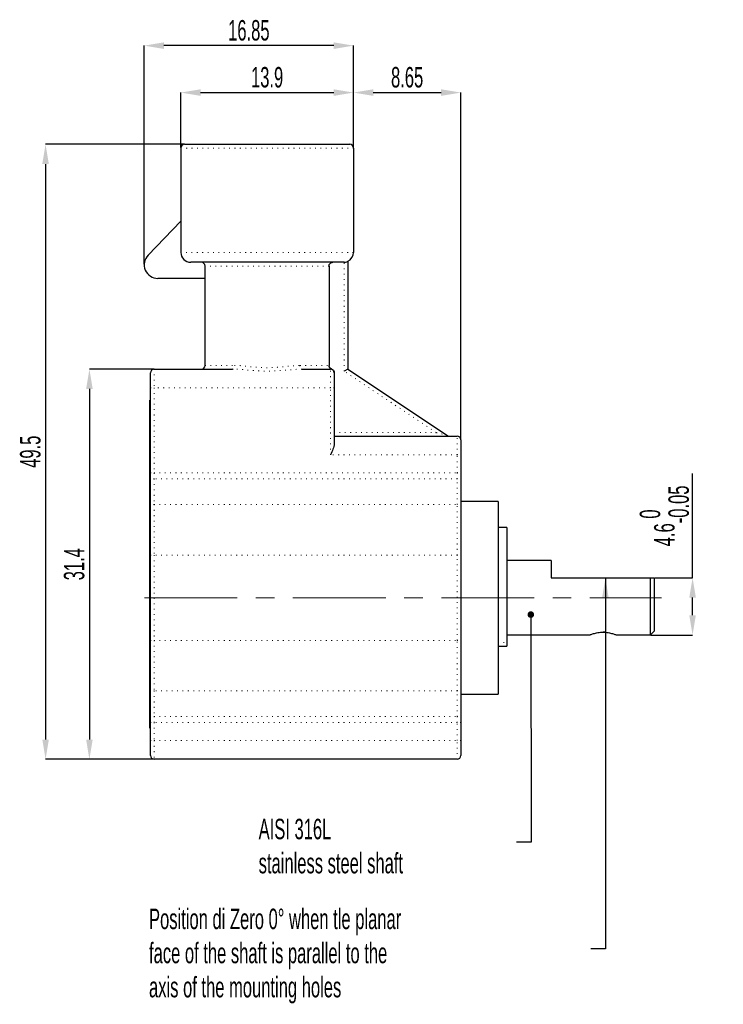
# Model space of a CAD drawing. Header units: millimetres. Extents: x 41 to 369, y 41 to 518.
# Tile 9 of 9: x 236 to 332, y 383 to 518. Entities that reach past the tile are written whole.
import ezdxf

# ---------------------------------------------------------------- set-up
doc = ezdxf.new("R2010")
doc.units = ezdxf.units.MM
doc.header["$PDSIZE"] = -1
doc.linetypes.add('CENTERX2', pattern=[20.32, 12.7, -2.54, 2.54, -2.54])
doc.linetypes.add('DOT2', pattern=[0.635, 0, -0.635])
doc.layers.add('LINEE_SOTTILI', color=7, linetype='Continuous')
doc.styles.add('SLDTEXTSTYLE1', font='TXT', dxfattribs={"width": 0.605})
doc.dimstyles.new('SLDDIMSTYLE0', dxfattribs={"dimtxt": 2.8, "dimasz": 2.7, "dimexe": 0, "dimexo": 0.0625, "dimgap": 0.7, "dimtad": 1, "dimlfac": 0.588235, "dimrnd": 1e-09, "dimzin": 12, "dimdsep": 46, "dimtxsty": 'SLDTEXTSTYLE1', "dimsah": 1, "dimcen": 0.09, "dimadec": 0, "dimazin": 3, "dimtfac": 1, "dimtofl": 0, "dimtmove": 0, "dimatfit": 3, "dimfxl": 1, "dimfrac": 2, "dimtolj": 1, "dimtzin": 12, "dimarcsym": 0})
doc.dimstyles.new('SLDDIMSTYLE11', dxfattribs={"dimtxt": 0.18, "dimasz": 2.7, "dimexe": 0, "dimexo": 0.0625, "dimgap": 0, "dimtad": 0, "dimtih": 1, "dimtoh": 1, "dimdec": 0, "dimrnd": 1e-09, "dimzin": 0, "dimdsep": 46, "dimtxsty": 'Standard', "dimsah": 1, "dimcen": 0.09, "dimadec": 0, "dimazin": 0, "dimtfac": 2.7, "dimtdec": 0, "dimtofl": 0, "dimtmove": 0, "dimatfit": 3, "dimfxl": 1, "dimfrac": 2, "dimtolj": 1, "dimtzin": 0, "dimarcsym": 0})
doc.dimstyles.new('SLDDIMSTYLE12', dxfattribs={"dimtxt": 0.18, "dimasz": 0.9, "dimexe": 0, "dimexo": 0.0625, "dimgap": 0, "dimtad": 0, "dimtih": 1, "dimtoh": 1, "dimdec": 0, "dimrnd": 1e-09, "dimzin": 0, "dimdsep": 46, "dimtxsty": 'Standard', "dimblk1": 'DOT', "dimblk2": 'DOT', "dimsah": 1, "dimcen": 0.09, "dimadec": 0, "dimazin": 0, "dimtfac": 0.9, "dimtdec": 0, "dimtofl": 0, "dimtmove": 0, "dimatfit": 3, "dimldrblk": 'DOT', "dimfxl": 1, "dimfrac": 2, "dimtolj": 1, "dimtzin": 0, "dimarcsym": 0})
doc.dimstyles.new('SLDDIMSTYLE7', dxfattribs={"dimtxt": 2.8, "dimasz": 2.7, "dimexe": 0, "dimexo": 0.0625, "dimgap": 0.7, "dimtad": 1, "dimlfac": 0.588235, "dimrnd": 1e-09, "dimzin": 12, "dimdsep": 46, "dimtxsty": 'SLDTEXTSTYLE1', "dimsah": 1, "dimcen": 0.09, "dimadec": 0, "dimazin": 3, "dimtol": 1, "dimtm": 0.05, "dimtfac": 1, "dimtofl": 0, "dimtmove": 0, "dimatfit": 3, "dimfxl": 1, "dimfrac": 2, "dimtolj": 1, "dimarcsym": 0})

# ---------------------------------------------------------------- blocks, each defined once
blk = doc.blocks.new('_D_60')
at = {"layer": 'Defpoints', "color": 0}
for p in [(322.98, 441.69), (328.24, 441.69), (328.24, 441.69), (322.47, 433.87)]:
    blk.add_point(p, dxfattribs=at)
at = {"layer": 'LINEE_SOTTILI', "color": 0, "lineweight": -2}
for p, q in [((328.24, 441.69), (328.24, 455.96)), ((323.05, 441.69), (328.24, 441.69)), ((328.24, 436.57), (328.24, 438.99)), ((322.54, 433.87), (328.24, 433.87))]:
    blk.add_line(p, q, dxfattribs=at)
at = {"layer": 'LINEE_SOTTILI', "color": 0}
for points in [[(328.69, 438.99), (327.79, 438.99), (328.24, 441.69)], [(327.79, 436.57), (328.69, 436.57), (328.24, 433.87)]]:
    blk.add_solid(points, dxfattribs=at)
at = {"layer": 'LINEE_SOTTILI', "color": 0, "insert": (321.01, 450.17), "char_height": 2.8, "attachment_point": 2, "rotation": 90, "style": 'SLDTEXTSTYLE1'}
blk.add_mtext('\\A1;4.6\\S 0^ -0.05;', dxfattribs=at)
blk = doc.blocks.new('_D_61')
at = {"layer": 'Defpoints', "color": 0}
for p in [(254.52, 470.25), (245.66, 416.87), (245.66, 416.87), (254.52, 416.87)]:
    blk.add_point(p, dxfattribs=at)
at = {"layer": 'LINEE_SOTTILI', "color": 0, "lineweight": -2}
for p, q in [((254.46, 470.25), (245.66, 470.25)), ((245.66, 467.55), (245.66, 419.57)), ((254.46, 416.87), (245.66, 416.87))]:
    blk.add_line(p, q, dxfattribs=at)
at = {"layer": 'LINEE_SOTTILI', "color": 0}
for points in [[(246.11, 467.55), (245.21, 467.55), (245.66, 470.25)], [(245.21, 419.57), (246.11, 419.57), (245.66, 416.87)]]:
    blk.add_solid(points, dxfattribs=at)
at = {"layer": 'LINEE_SOTTILI', "color": 0, "insert": (242.16, 443.56), "char_height": 2.8, "attachment_point": 2, "rotation": 90, "style": 'SLDTEXTSTYLE1'}
blk.add_mtext('\\A1;31.4', dxfattribs=at)
blk = doc.blocks.new('_D_62')
at = {"layer": 'Defpoints', "color": 0}
for p in [(258.69, 501.02), (239.66, 416.87), (239.66, 416.87), (254.52, 416.87)]:
    blk.add_point(p, dxfattribs=at)
at = {"layer": 'LINEE_SOTTILI', "color": 0, "lineweight": -2}
for p, q in [((258.63, 501.02), (239.66, 501.02)), ((239.66, 498.32), (239.66, 419.57)), ((254.46, 416.87), (239.66, 416.87))]:
    blk.add_line(p, q, dxfattribs=at)
at = {"layer": 'LINEE_SOTTILI', "color": 0}
for points in [[(240.11, 498.32), (239.21, 498.32), (239.66, 501.02)], [(239.21, 419.57), (240.11, 419.57), (239.66, 416.87)]]:
    blk.add_solid(points, dxfattribs=at)
at = {"layer": 'LINEE_SOTTILI', "color": 0, "insert": (236.16, 458.95), "char_height": 2.8, "attachment_point": 2, "rotation": 90, "style": 'SLDTEXTSTYLE1'}
blk.add_mtext('\\A1;49.5', dxfattribs=at)
blk = doc.blocks.new('_D_63')
at = {"layer": 'Defpoints', "color": 0}
for p in [(296.51, 508.1), (296.51, 508.1), (281.81, 500.51), (296.51, 460.56)]:
    blk.add_point(p, dxfattribs=at)
at = {"layer": 'LINEE_SOTTILI', "color": 0, "lineweight": -2}
for p, q in [((281.81, 500.58), (281.81, 508.1)), ((284.51, 508.1), (293.81, 508.1)), ((296.51, 460.63), (296.51, 508.1))]:
    blk.add_line(p, q, dxfattribs=at)
at = {"layer": 'LINEE_SOTTILI', "color": 0}
for points in [[(284.51, 508.55), (284.51, 507.65), (281.81, 508.1)], [(293.81, 507.65), (293.81, 508.55), (296.51, 508.1)]]:
    blk.add_solid(points, dxfattribs=at)
at = {"layer": 'LINEE_SOTTILI', "color": 0, "insert": (289.16, 511.6), "char_height": 2.8, "attachment_point": 2, "style": 'SLDTEXTSTYLE1'}
blk.add_mtext('\\A1;8.65', dxfattribs=at)
blk = doc.blocks.new('_D_64')
at = {"layer": 'Defpoints', "color": 0}
for p in [(281.81, 508.1), (281.81, 508.1), (258.18, 500.51), (281.81, 500.51)]:
    blk.add_point(p, dxfattribs=at)
at = {"layer": 'LINEE_SOTTILI', "color": 0, "lineweight": -2}
for p, q in [((258.18, 500.58), (258.18, 508.1)), ((260.88, 508.1), (279.11, 508.1)), ((281.81, 500.58), (281.81, 508.1))]:
    blk.add_line(p, q, dxfattribs=at)
at = {"layer": 'LINEE_SOTTILI', "color": 0}
for points in [[(260.88, 508.55), (260.88, 507.65), (258.18, 508.1)], [(279.11, 507.65), (279.11, 508.55), (281.81, 508.1)]]:
    blk.add_solid(points, dxfattribs=at)
at = {"layer": 'LINEE_SOTTILI', "color": 0, "insert": (269.99, 511.6), "char_height": 2.8, "attachment_point": 2, "style": 'SLDTEXTSTYLE1'}
blk.add_mtext('\\A1;13.9', dxfattribs=at)
blk = doc.blocks.new('_D_65')
at = {"layer": 'Defpoints', "color": 0}
for p in [(253.16, 514.52), (253.16, 514.52), (281.81, 500.51), (253.16, 484.53)]:
    blk.add_point(p, dxfattribs=at)
at = {"layer": 'LINEE_SOTTILI', "color": 0, "lineweight": -2}
for p, q in [((253.16, 484.6), (253.16, 514.52)), ((279.11, 514.52), (255.86, 514.52)), ((281.81, 500.58), (281.81, 514.52))]:
    blk.add_line(p, q, dxfattribs=at)
at = {"layer": 'LINEE_SOTTILI', "color": 0}
for points in [[(255.86, 514.97), (255.86, 514.07), (253.16, 514.52)], [(279.11, 514.07), (279.11, 514.97), (281.81, 514.52)]]:
    blk.add_solid(points, dxfattribs=at)
at = {"layer": 'LINEE_SOTTILI', "color": 0, "insert": (267.49, 518.02), "char_height": 2.8, "attachment_point": 2, "style": 'SLDTEXTSTYLE1'}
blk.add_mtext('\\A1;16.85', dxfattribs=at)
blk = doc.blocks.new('_Dot')
at = {"color": 0, "linetype": 'ByBlock', "lineweight": -2}
blk.add_line((-0.5, 0), (-1, 0), dxfattribs=at)
at = {"color": 0, "linetype": 'ByBlock', "const_width": 0.5}
blk.add_lwpolyline([(-0.25, 0, 1), (0.25, 0, 1)], format="xyb", close=True, dxfattribs=at)

msp = doc.modelspace()

# ---------------------------------------------------------------- linework, layer by layer
at = {"color": 7, "linetype": 'Continuous', "lineweight": 25}
for p, q in [((258.17973, 500.5129), (258.17973, 486.2329)), ((258.68973, 501.0229), (281.29973, 501.0229)), ((281.80973, 500.5129), (281.80973, 486.2329)), ((253.68957, 485.83191), (258.17973, 490.48162)), ((280.42759, 484.8729), (259.53973, 484.8729)), ((261.49473, 470.7629), (261.49473, 484.3629)), ((278.46749, 484.3629), (278.46749, 470.7629)), ((281.04473, 485.0106), (281.04473, 470.2529)), ((261.49473, 482.6629), (255.03473, 482.6629)), ((254.52473, 470.2529), (265.23473, 470.2529)), ((274.75473, 470.2529), (278.66473, 470.2529)), ((281.04473, 470.2529), (280.53473, 469.97996)), ((281.04473, 470.2529), (294.68625, 461.15856)), ((254.01473, 467.7029), (254.01473, 469.7429)), ((279.17473, 469.7429), (279.17473, 467.7029)), ((254.01473, 456.04375), (254.01473, 467.7029)), ((279.17473, 467.7029), (279.17473, 460.0529)), ((253.92973, 466.0029), (254.01473, 466.0029)), ((253.92973, 464.3029), (253.92973, 466.0029)), ((253.92973, 422.8229), (253.92973, 464.3029)), ((279.17473, 461.0729), (296.00473, 461.0729)), ((296.51473, 460.5629), (296.51473, 458.5229)), ((296.51473, 458.5229), (296.51473, 456.04375)), ((254.01473, 454.75785), (254.01473, 456.04375)), ((296.51473, 456.04375), (296.51473, 454.75785)), ((254.01473, 451.23826), (254.01473, 454.75785)), ((296.51473, 454.75785), (296.51473, 451.23826)), ((301.61473, 452.1479), (296.51473, 452.1479)), ((301.61473, 452.1479), (301.61473, 425.7979)), ((254.01473, 444.80873), (254.01473, 451.23826)), ((296.51473, 451.23826), (296.51473, 444.80873)), ((302.80473, 448.5779), (301.61473, 448.5779)), ((302.80473, 448.5779), (302.80473, 432.83146)), ((254.01473, 433.13708), (254.01473, 444.80873)), ((296.51473, 444.80873), (296.51473, 433.13708)), ((308.87373, 444.0729), (302.80473, 444.0729)), ((308.87373, 444.0729), (308.87373, 441.6929)), ((308.87373, 441.6929), (322.47373, 441.6929)), ((322.47373, 433.8729), (322.47373, 441.6929)), ((322.47373, 441.6929), (322.98373, 441.6929)), ((322.98373, 441.6929), (322.98373, 434.3829)), ((302.80473, 433.8729), (314.13552, 433.8729)), ((317.82406, 433.8729), (322.47373, 433.8729)), ((322.47373, 433.8729), (322.98373, 434.3829)), ((254.01473, 426.70755), (254.01473, 433.13708)), ((296.51473, 433.13708), (296.51473, 426.70755)), ((302.80473, 432.83146), (302.80473, 432.34871)), ((301.61473, 432.34871), (302.80473, 432.34871)), ((254.01473, 423.18796), (254.01473, 426.70755)), ((296.51473, 426.70755), (296.51473, 423.18796)), ((296.51473, 425.7979), (301.61473, 425.7979)), ((254.01473, 421.90205), (254.01473, 423.18796)), ((296.51473, 423.18796), (296.51473, 421.90205)), ((253.92973, 421.1229), (253.92973, 422.8229)), ((254.01473, 419.4229), (254.01473, 421.90205)), ((296.51473, 421.90205), (296.51473, 419.4229)), ((254.01473, 421.1229), (253.92973, 421.1229)), ((254.01473, 417.3829), (254.01473, 419.4229)), ((296.51473, 419.4229), (296.51473, 417.3829)), ((296.00473, 416.8729), (254.52473, 416.8729))]:
    msp.add_line(p, q, dxfattribs=at)
at = {"color": 7, "linetype": 'DOT2', "lineweight": 18}
for p, q in [((281.80973, 500.5129), (258.17973, 500.5129)), ((258.17973, 486.2329), (281.80973, 486.2329)), ((278.46749, 484.3629), (261.49473, 484.3629)), ((280.53473, 469.97996), (280.53473, 484.87711)), ((254.52473, 470.2529), (254.52473, 467.7029)), ((261.49473, 470.7629), (265.50417, 470.7629)), ((274.4853, 470.7629), (278.46749, 470.7629)), ((278.66473, 467.7029), (278.66473, 470.2529)), ((293.13032, 461.5829), (280.53473, 469.97996)), ((254.01473, 467.7029), (254.52473, 467.7029)), ((254.52473, 467.7029), (254.52473, 456.04375)), ((278.66473, 467.7029), (254.52473, 467.7029)), ((278.66473, 458.5229), (278.66473, 467.7029)), ((279.17473, 467.7029), (278.66473, 467.7029)), ((254.01473, 464.3029), (253.92973, 464.3029)), ((279.17473, 461.5829), (293.13032, 461.5829)), ((293.13032, 461.5829), (293.13032, 461.0729)), ((294.68625, 461.15856), (293.13032, 461.5829)), ((296.00473, 458.5229), (296.00473, 461.0729)), ((296.00473, 458.5229), (278.66473, 458.5229)), ((296.00473, 456.04375), (296.00473, 458.5229)), ((296.00473, 458.5229), (296.51473, 458.5229)), ((254.01473, 456.04375), (254.52473, 456.04375)), ((254.52473, 456.04375), (254.52473, 455.24006)), ((254.52473, 456.04375), (296.00473, 456.04375)), ((296.00473, 455.24006), (296.00473, 456.04375)), ((296.00473, 456.04375), (296.51473, 456.04375)), ((254.52473, 455.24006), (254.52473, 451.72047)), ((296.00473, 455.24006), (254.52473, 455.24006)), ((296.00473, 451.72047), (296.00473, 455.24006)), ((254.52473, 451.72047), (254.52473, 444.80873)), ((254.52473, 451.72047), (296.00473, 451.72047)), ((296.00473, 444.80873), (296.00473, 451.72047)), ((254.01473, 444.80873), (254.52473, 444.80873)), ((254.52473, 444.80873), (254.52473, 433.13708)), ((296.00473, 444.80873), (254.52473, 444.80873)), ((296.00473, 433.13708), (296.00473, 444.80873)), ((296.00473, 444.80873), (296.51473, 444.80873)), ((254.01473, 433.13708), (254.52473, 433.13708)), ((254.52473, 433.13708), (254.52473, 426.22533)), ((254.52473, 433.13708), (296.00473, 433.13708)), ((296.00473, 426.22533), (296.00473, 433.13708)), ((296.00473, 433.13708), (296.51473, 433.13708)), ((301.61473, 432.83146), (302.80473, 432.83146)), ((296.00473, 426.22533), (254.52473, 426.22533)), ((254.52473, 426.22533), (254.52473, 422.70574)), ((296.00473, 422.70574), (296.00473, 426.22533)), ((253.92973, 422.8229), (254.01473, 422.8229)), ((254.01473, 421.90205), (254.52473, 421.90205)), ((254.52473, 422.70574), (296.00473, 422.70574)), ((254.52473, 422.70574), (254.52473, 421.90205)), ((296.00473, 421.90205), (254.52473, 421.90205)), ((254.52473, 421.90205), (254.52473, 419.4229)), ((296.00473, 421.90205), (296.00473, 422.70574)), ((296.51473, 421.90205), (296.00473, 421.90205)), ((296.00473, 419.4229), (296.00473, 421.90205)), ((254.01473, 419.4229), (254.52473, 419.4229)), ((254.52473, 419.4229), (254.52473, 416.8729)), ((254.52473, 419.4229), (296.00473, 419.4229)), ((296.00473, 416.8729), (296.00473, 419.4229)), ((296.51473, 419.4229), (296.00473, 419.4229))]:
    msp.add_line(p, q, dxfattribs=at)
at = {"color": 7, "linetype": 'DOT2', "lineweight": 18, "flags": 128}
for points in [[(265.23473, 470.2529), (265.2873, 470.2627), (265.33784, 470.29172), (265.38442, 470.33885), (265.42525, 470.40228), (265.45876, 470.47956), (265.48366, 470.56773), (265.49899, 470.66341), (265.50417, 470.7629)], [(274.4853, 470.7629), (274.49047, 470.66341), (274.50581, 470.56773), (274.53071, 470.47956), (274.56421, 470.40228), (274.60504, 470.33885), (274.65162, 470.29172), (274.70217, 470.2627), (274.75473, 470.2529)]]:
    msp.add_lwpolyline(points, dxfattribs=at)
at = {"color": 7, "linetype": 'Continuous', "lineweight": 25}
for centre, radius, start, end in [((258.68973, 500.5129), 0.51, 90, 180), ((281.29973, 500.5129), 0.51, 0, 90), ((255.03473, 484.5329), 1.87, 136, 270), ((259.53973, 486.2329), 1.36, 180, 270), ((280.44973, 486.2329), 1.36, 295.9444798, 0), ((260.98473, 484.3629), 0.51, 0, 90), ((254.52473, 469.7429), 0.51, 90, 180), ((260.98473, 470.7629), 0.51, 270, 0), ((278.66473, 469.7429), 0.51, 0, 90), ((294.96915, 461.5829), 0.51, 236.3099325, 270), ((296.00473, 460.5629), 0.51, 0, 90), ((254.52473, 417.3829), 0.51, 180, 270), ((296.00473, 417.3829), 0.51, 270, 0)]:
    msp.add_arc(centre, radius, start, end, dxfattribs=at)
at = {"color": 7, "linetype": 'DOT2', "lineweight": 18}
for centre, start, end in [((254.51122, 454.74356), 88.4408653, 178.3510028), ((296.01825, 454.74356), 1.6489972, 91.5591347), ((254.51122, 451.22396), 88.4408653, 178.3510028), ((296.01825, 451.22396), 1.6489972, 91.5591347), ((254.51122, 426.72184), 181.6489972, 271.5591347), ((296.01825, 426.72184), 268.4408653, 358.3510028), ((254.51122, 423.20225), 181.6489972, 271.5591347), ((296.01825, 423.20225), 268.4408653, 358.3510028)]:
    msp.add_arc(centre, 0.49669, start, end, dxfattribs=at)
at = {"color": 7, "linetype": 'Continuous', "lineweight": 25}
for points, knots in [([(278.46749, 484.3629), (278.46749, 484.49709), (278.52345, 484.63019), (278.71221, 484.81785), (278.84459, 484.8729), (278.97903, 484.8729)], [0, 0, 0, 0, 0.5, 0.5, 1, 1, 1, 1]), ([(280.53473, 484.87711), (280.67127, 484.88786), (280.80149, 484.92065), (280.9876, 484.98387), (281.04473, 485.01163), (281.04473, 485.0106)], [0, 0, 0, 0, 0.5, 0.5, 1, 1, 1, 1]), ([(278.82142, 470.27772), (278.71966, 470.31059), (278.62867, 470.37605), (278.50173, 470.55021), (278.46749, 470.65554), (278.46749, 470.7629)], [0, 0, 0, 0, 0.5, 0.5, 1, 1, 1, 1]), ([(278.82142, 470.27772), (278.92413, 470.24455), (279.01367, 470.17943), (279.13996, 470.00618), (279.17473, 469.90016), (279.17473, 469.79223)], [0, 0, 0, 0, 0.5, 0.5, 1, 1, 1, 1]), ([(279.17473, 460.0529), (279.17473, 459.81955), (279.09423, 459.56486), (278.90168, 459.05143), (278.78222, 458.78562), (278.66473, 458.5229)], [0, 0, 0, 0, 0.5, 0.5, 1, 1, 1, 1]), ([(314.13552, 433.87297), (314.14244, 433.87578), (314.15628, 433.88141), (314.30228, 433.93865), (314.6364, 434.05923), (315.14585, 434.18767), (315.61239, 434.24786), (315.97945, 434.2641), (316.34614, 434.24796), (316.81376, 434.18756), (317.31905, 434.06095), (317.73996, 433.90782), (317.79593, 433.8846), (317.82406, 433.87292)], [0, 0, 0, 0, 0.064079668, 0.128214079, 0.254365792, 0.377883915, 0.439179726, 0.500259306, 0.561373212, 0.622546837, 0.746372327, 0.872485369, 1, 1, 1, 1]), ([(316.3428, 434.24317), (316.34273, 434.24318), (316.22763, 434.25764), (316.10365, 434.25817), (315.97973, 434.25871)], [0, 0, 0, 0, 0.000552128, 1, 1, 1, 1])]:
    msp.add_open_spline(points, degree=3, knots=knots, dxfattribs=at)
msp.add_open_spline([(280.53473, 484.87711), (280.49897, 484.8743), (280.46326, 484.8729), (280.42759, 484.8729)], degree=3, dxfattribs=at)
at = {"color": 7, "linetype": 'DOT2', "lineweight": 18}
for points, knots in [([(274.75473, 470.2529), (274.01703, 470.2529), (273.24721, 470.17376), (271.6413, 470.04), (270.82382, 469.9874), (269.58773, 469.98711), (269.17197, 469.99929), (268.35472, 470.04237), (267.95098, 470.07311), (267.15255, 470.13956), (266.75615, 470.17542), (265.98116, 470.23201), (265.60313, 470.2529), (265.23473, 470.2529)], [0, 0, 0, 0, 0.25, 0.25, 0.5, 0.5, 0.625, 0.625, 0.75, 0.75, 0.875, 0.875, 1, 1, 1, 1]), ([(265.50417, 470.7629), (265.84267, 470.7629), (266.19257, 470.73898), (266.91603, 470.6724), (267.28925, 470.62958), (268.04352, 470.54948), (268.4267, 470.51199), (269.20669, 470.45905), (269.60678, 470.4439), (270.39651, 470.44424), (270.788, 470.45934), (271.56467, 470.51218), (271.95175, 470.55005), (273.09128, 470.6712), (273.80729, 470.7629), (274.4853, 470.7629)], [0, 0, 0, 0, 0.125, 0.125, 0.25, 0.25, 0.375, 0.375, 0.5, 0.5, 0.625, 0.625, 0.75, 0.75, 1, 1, 1, 1])]:
    msp.add_open_spline(points, degree=3, knots=knots, dxfattribs=at)
at = {"layer": 'LINEE_SOTTILI', "color": 7, "linetype": 'CENTERX2', "lineweight": 18}
msp.add_line((253.21198, 438.9729), (323.99295, 438.9729), dxfattribs=at)

# ---------------------------------------------------------------- texts
at = {"layer": 'LINEE_SOTTILI', "color": 7, "char_height": 2.8, "attachment_point": 1, "style": 'SLDTEXTSTYLE1'}
for s, insert in [('AISI 316L^Jstainless steel shaft', (268.83195, 408.72178)), ('Position di Zero 0° when tle planar^Jface of the shaft is parallel to the ^Jaxis of the mounting holes', (253.82405, 396.42294))]:
    msp.add_mtext(s, dxfattribs=dict(at, insert=insert))

# ---------------------------------------------------------------- dimensions: what is measured, and where the dimension line sits
at = {"layer": 'LINEE_SOTTILI', "color": 7}
for base, p1, p2, picture, middle in [((253.16473, 514.5229), (281.80973, 500.5129), (253.16473, 484.5329), '_D_65', (267.48723, 514.5229)), ((281.80973, 508.0979), (258.17973, 500.5129), (281.80973, 500.5129), '_D_64', (269.99473, 508.0979)), ((296.51473, 508.0979), (281.80973, 500.5129), (296.51473, 460.5629), '_D_63', (289.16223, 508.0979))]:
    dim = msp.add_linear_dim(base=base, p1=p1, p2=p2, dimstyle='SLDDIMSTYLE0', dxfattribs=at)
    dim.commit()
    dim.dimension.update_dxf_attribs({"geometry": picture, "text_midpoint": middle, "dimtype": 160})
for base, p1, p2, dimstyle, picture, middle in [((239.66473, 416.8729), (258.68973, 501.0229), (254.52473, 416.8729), 'SLDDIMSTYLE0', '_D_62', (239.66473, 458.9479)), ((245.66473, 416.8729), (254.52473, 470.2529), (254.52473, 416.8729), 'SLDDIMSTYLE0', '_D_61', (245.66473, 443.5629)), ((328.24441, 441.6929), (322.47373, 433.8729), (322.98373, 441.6929), 'SLDDIMSTYLE7', '_D_60', (328.24441, 450.1749))]:
    dim = msp.add_linear_dim(base=base, p1=p1, p2=p2, angle=90, dimstyle=dimstyle, dxfattribs=at)
    dim.commit()
    dim.dimension.update_dxf_attribs({"geometry": picture, "text_midpoint": middle, "dimtype": 160})

# ---------------------------------------------------------------- leaders
for points, dimstyle in [([(316.30296, 441.6929), (316.30747, 390.91419), (314.30747, 390.91419)], 'SLDDIMSTYLE11'), ([(306.09238, 436.66503), (306.15283, 405.51174), (304.15283, 405.51174)], 'SLDDIMSTYLE12')]:
    msp.add_leader(points, dimstyle=dimstyle, dxfattribs=at)

doc.saveas('drawing.dxf')
